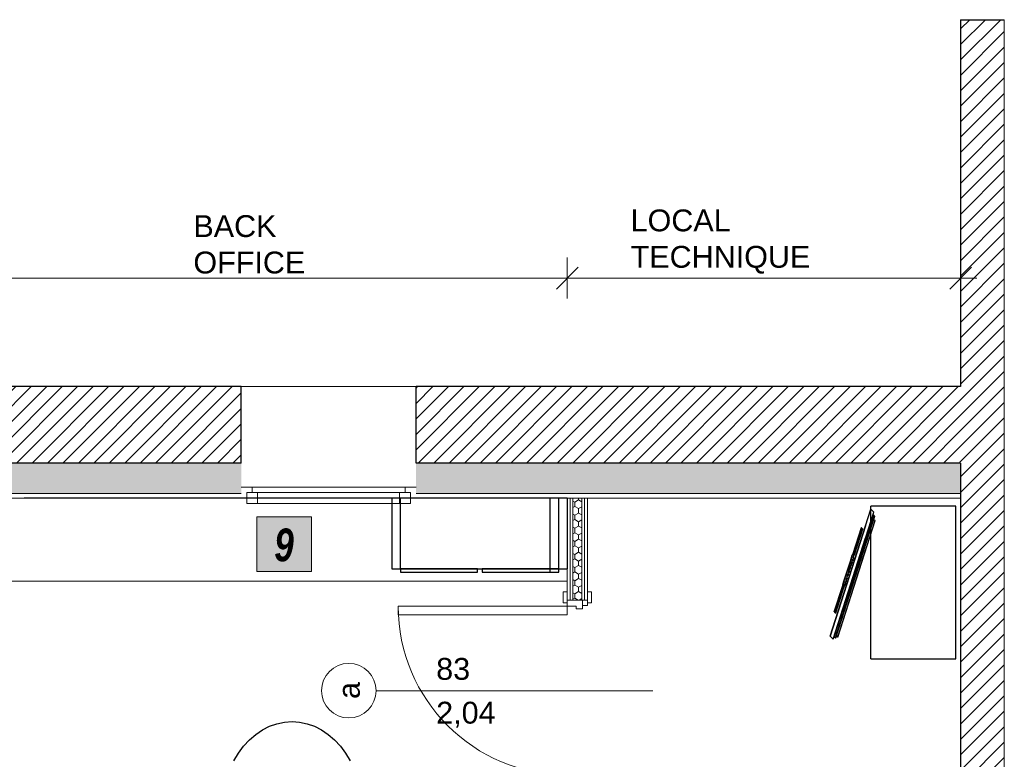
# Model space of a CAD drawing. Header units: millimetres. Extents: x -13157241 to -13144429, y -44179 to -36532.
# Tile 26 of 26: x -13149245 to -13144739, y -39918 to -36532. Entities that reach past the tile are written whole.
import ezdxf

# ---------------------------------------------------------------- set-up
doc = ezdxf.new("R2010")
doc.units = ezdxf.units.MM
doc.header["$MEASUREMENT"] = 0
for name, color, linetype in [('0._RDC (85)_1_0', 7, 'Continuous'), ('0._RDC (85)_1_AAG constr dalles', 7, 'Continuous'), ('0._RDC (85)_1_AAG PRO VRD EP', 7, 'Continuous'), ('0._RDC (85)_1_BQN 2 COTATIONS PC', 7, 'Continuous'), ('0._RDC (85)_1_Fenêtres Archicad', 7, 'Continuous'), ('0._RDC (85)_1_Marques de porte Archicad', 7, 'Continuous'), ('0._RDC (85)_1_Portes Archicad', 7, 'Continuous')]:
    doc.layers.add(name, color=color, linetype=linetype)
doc.styles.add('STYLE_GENERE_1', font='arial.ttf')
doc.styles.add('STYLE_GENERE_2', font='txt')
doc.styles.add('STYLE_GENERE_3', font='txt', dxfattribs={"width": 0.8})
pattern_1 = [(45, (-12771109.29, 503849.215), (-35.355339, 35.355339), [])]
pattern_2 = [(90, (-12771109.288, 503849.215), (-34.6410162, 0), [20, -40]), (90, (-12771126.61, 503879.215), (-34.6410162, 0), [20, -40]), (150, (-12771109.288, 503869.215), (17.320508, 30), [20, -40]), (150, (-12771143.93, 503869.215), (17.320508, 30), [20, -40]), (210, (-12771109.288, 503849.215), (-17.320508, 30), [20, -40]), (210, (-12771143.93, 503849.215), (-17.320508, 30), [20, -40])]

msp = doc.modelspace()

# ---------------------------------------------------------------- hatches: boundary and pattern name
at = {"layer": '0._RDC (85)_1_0', "linetype": 'Continuous', "lineweight": 0, "true_color": 0x191919}
h = msp.add_hatch(dxfattribs=at)
h.set_pattern_fill('Brique_1_0001', color=250, style=0, pattern_type=2)
h.set_pattern_definition(pattern_1)
h.paths.add_polyline_path([(-13144939.1, -36532.3), (-13144939.1, -42722.1), (-13144739.1, -42722.1), (-13144739.1, -36532.3)])
h = msp.add_hatch(dxfattribs=at)
h.set_pattern_fill('Brique_1_0001', color=250, style=0, pattern_type=2)
h.set_pattern_definition(pattern_1)
h.paths.add_polyline_path([(-13153831.4, -38562.1), (-13148231.4, -38562.1), (-13148231.4, -38212.1), (-13153831.4, -38212.1)])
h = msp.add_hatch(dxfattribs=at)
h.set_pattern_fill('Brique_1_0001', color=250, style=0, pattern_type=2)
h.set_pattern_definition(pattern_1)
h.paths.add_polyline_path([(-13147431.4, -38212.1), (-13147431.4, -38562.1), (-13144939.1, -38562.1), (-13144939.1, -38212.1)])
h = msp.add_hatch(dxfattribs=at)
h.set_pattern_fill('Isolant_styromousse_0001', color=250, style=0, pattern_type=2)
h.set_pattern_definition(pattern_2)
h.paths.add_polyline_path([(-13153831.4, -38562.1), (-13153831.4, -38702.1), (-13148231.4, -38702.1), (-13148231.4, -38562.1)])
h = msp.add_hatch(dxfattribs=at)
h.set_pattern_fill('Isolant_styromousse_0001', color=250, style=0, pattern_type=2)
h.set_pattern_definition(pattern_2)
h.paths.add_polyline_path([(-13147431.4, -38702.1), (-13144939.1, -38702.1), (-13144939.1, -38562.1), (-13147431.4, -38562.1)])
h = msp.add_hatch(dxfattribs=at)
h.set_pattern_fill('Isolant_styromousse_0001', color=250, style=0, pattern_type=2)
h.set_pattern_definition(pattern_2)
h.paths.add_polyline_path([(-13146673.1, -38722.1), (-13146713.1, -38722.1), (-13146713.1, -39189.1), (-13146673.1, -39189.1)])
at = {"layer": '0._RDC (85)_1_0', "linetype": 'Continuous', "lineweight": 20, "true_color": 0xff9122}
msp.add_hatch(color=30, dxfattribs=at).paths.add_polyline_path([(-13148160.5, -38807.9), (-13148160.5, -39057.9), (-13147910.5, -39057.9), (-13147910.5, -38807.9)])

# ---------------------------------------------------------------- linework, layer by layer
at = {"layer": '0._RDC (85)_1_0', "color": 7, "linetype": 'Continuous', "lineweight": 30}
for p, q in [((-13148231.4, -38562.1), (-13148231.4, -38212.1)), ((-13147431.4, -38562.1), (-13147431.4, -38212.1)), ((-13148231.4, -38562.1), (-13153831.4, -38562.1)), ((-13144939.1, -38562.1), (-13147431.4, -38562.1)), ((-13147284.6, -38722.1), (-13149225.3, -38722.1)), ((-13146818, -39062.1), (-13146818, -38722.1)), ((-13145373.8, -38849.1), (-13145535.8, -39355)), ((-13145393.8, -38858.4), (-13145432.1, -38978.1)), ((-13145393.7, -38858.4), (-13145432, -38978.3)), ((-13145393.3, -38858.6), (-13145431.7, -38978.6)), ((-13145392.8, -38859), (-13145431.3, -38979)), ((-13145392.2, -38859.5), (-13145430.7, -38979.6)), ((-13145391.6, -38860.2), (-13145430, -38980.3)), ((-13145429.3, -38981.1), (-13145390.9, -38860.9)), ((-13145428.6, -38981.8), (-13145390.2, -38861.6)), ((-13145428, -38982.4), (-13145389.6, -38862.3)), ((-13145427.5, -38983), (-13145389.1, -38863)), ((-13145427.1, -38983.4), (-13145388.7, -38863.5)), ((-13145426.8, -38983.7), (-13145388.5, -38863.9)), ((-13145426.8, -38983.7), (-13145388.5, -38864.1)), ((-13145393.7, -38858.4), (-13145393.8, -38858.4)), ((-13145393.3, -38858.6), (-13145393.7, -38858.4)), ((-13145392.8, -38859), (-13145393.3, -38858.6)), ((-13145392.2, -38859.5), (-13145392.8, -38859)), ((-13145391.6, -38860.2), (-13145392.2, -38859.5)), ((-13145390.9, -38860.9), (-13145391.6, -38860.2)), ((-13145390.2, -38861.6), (-13145390.9, -38860.9)), ((-13145389.6, -38862.3), (-13145390.2, -38861.6)), ((-13145389.1, -38863), (-13145389.6, -38862.3)), ((-13145388.7, -38863.5), (-13145389.1, -38863)), ((-13145388.5, -38863.9), (-13145388.7, -38863.5)), ((-13145388.5, -38864.1), (-13145388.5, -38863.9)), ((-13145522.3, -39369), (-13145373.8, -38905.1)), ((-13145517.4, -39356.4), (-13145373.8, -38907.9)), ((-13145373.8, -38930.3), (-13145512, -39362)), ((-13145511.7, -39363.9), (-13145373.8, -38933.1)), ((-13145501.1, -39358.8), (-13145373.8, -38961.1)), ((-13145432.8, -38977.4), (-13145433.8, -38980.5)), ((-13145426.1, -38984.4), (-13145432.8, -38977.4)), ((-13145445.1, -39015.7), (-13145450.8, -39033.5)), ((-13145440.1, -39000.3), (-13145445.1, -39015.7)), ((-13145438.4, -39022.7), (-13145445.1, -39015.7)), ((-13145444, -39040.5), (-13145438.4, -39022.7)), ((-13145436.3, -38988.3), (-13145440.1, -39000.3)), ((-13145433.4, -39007.3), (-13145440.1, -39000.3)), ((-13145438.4, -39022.7), (-13145433.4, -39007.3)), ((-13145433.8, -38980.5), (-13145436.3, -38988.3)), ((-13145429.6, -38995.3), (-13145436.3, -38988.3)), ((-13145428.9, -39021.3), (-13145435.6, -39014.3)), ((-13145428.9, -39021.3), (-13145435.6, -39014.3)), ((-13145427.1, -38987.5), (-13145433.8, -38980.5)), ((-13145433.4, -39007.3), (-13145429.6, -38995.3)), ((-13145425.8, -39011.7), (-13145432.6, -39004.7)), ((-13145423.9, -39005.6), (-13145430.6, -38998.6)), ((-13145423.2, -39003.5), (-13145430, -38996.5)), ((-13145429.6, -38995.3), (-13145427.1, -38987.5)), ((-13145427.1, -38987.5), (-13145426.1, -38984.4)), ((-13145456.8, -39052.4), (-13145462.8, -39071.1)), ((-13145450.8, -39033.5), (-13145456.8, -39052.4)), ((-13145456.8, -39052.4), (-13145450.1, -39059.4)), ((-13145456.1, -39078.1), (-13145450.1, -39059.4)), ((-13145449.7, -39034.1), (-13145453.5, -39046.2)), ((-13145449.6, -39035.6), (-13145453.5, -39047.6)), ((-13145453.4, -39044.8), (-13145453.5, -39046.2)), ((-13145453.5, -39046.2), (-13145453.5, -39047.6)), ((-13145453.5, -39047.6), (-13145453.2, -39049)), ((-13145449.5, -39032.7), (-13145453.4, -39044.8)), ((-13145453, -39043.4), (-13145453.4, -39044.8)), ((-13145449.3, -39036.9), (-13145453.2, -39049)), ((-13145453.2, -39049), (-13145452.7, -39050.2)), ((-13145449.2, -39031.4), (-13145453, -39043.4)), ((-13145448.8, -39038.1), (-13145452.7, -39050.2)), ((-13145452.7, -39050.2), (-13145452.1, -39051.2)), ((-13145448.2, -39039.1), (-13145452.1, -39051.2)), ((-13145452.1, -39051.2), (-13145451.4, -39051.8)), ((-13145451.4, -39051.8), (-13145447.5, -39039.7)), ((-13145451.4, -39051.8), (-13145450.6, -39052)), ((-13145450.1, -39034.2), (-13145450.8, -39033.5)), ((-13145450.6, -39052), (-13145446.7, -39039.9)), ((-13145450.6, -39052), (-13145449.7, -39051.9)), ((-13145450.1, -39059.4), (-13145444, -39040.5)), ((-13145449.5, -39032.7), (-13145449.7, -39034.1)), ((-13145449.7, -39034.1), (-13145449.6, -39035.6)), ((-13145449.7, -39051.9), (-13145445.9, -39039.8)), ((-13145449.7, -39051.9), (-13145449, -39051.4)), ((-13145449.6, -39035.6), (-13145449.3, -39036.9)), ((-13145449.2, -39031.4), (-13145449.5, -39032.7)), ((-13145442.6, -39064.2), (-13145449.4, -39057.2)), ((-13145449.3, -39036.9), (-13145448.8, -39038.1)), ((-13145448.7, -39030.2), (-13145449.2, -39031.4)), ((-13145449, -39051.4), (-13145445.1, -39039.3)), ((-13145449, -39051.4), (-13145448.3, -39050.6)), ((-13145448.8, -39038.1), (-13145448.2, -39039.1)), ((-13145448, -39029.4), (-13145448.7, -39030.2)), ((-13145448.3, -39050.6), (-13145444.5, -39038.5)), ((-13145448.3, -39050.6), (-13145447.8, -39049.5)), ((-13145448.2, -39039.1), (-13145447.5, -39039.7)), ((-13145447.2, -39028.9), (-13145448, -39029.4)), ((-13145447.8, -39049.5), (-13145443.9, -39037.4)), ((-13145447.5, -39039.7), (-13145446.7, -39039.9)), ((-13145446.4, -39028.8), (-13145447.2, -39028.9)), ((-13145446.7, -39039.9), (-13145445.9, -39039.8)), ((-13145445.6, -39029.1), (-13145446.4, -39028.8)), ((-13145445.9, -39039.8), (-13145445.1, -39039.3)), ((-13145444.9, -39029.7), (-13145445.6, -39029.1)), ((-13145445.1, -39039.3), (-13145444.5, -39038.5)), ((-13145444.3, -39030.6), (-13145444.9, -39029.7)), ((-13145444, -39040.5), (-13145444.7, -39039.8)), ((-13145444.5, -39038.5), (-13145443.9, -39037.4)), ((-13145443.8, -39031.8), (-13145444.3, -39030.6)), ((-13145437.6, -39048.5), (-13145444.3, -39041.5)), ((-13145443.9, -39037.4), (-13145443.6, -39036.1)), ((-13145443.5, -39033.2), (-13145443.8, -39031.8)), ((-13145443.6, -39036.1), (-13145443.5, -39034.6)), ((-13145443.5, -39034.6), (-13145443.5, -39033.2)), ((-13145432.9, -39033.9), (-13145439.7, -39026.9)), ((-13145476.6, -39114.2), (-13145478.8, -39121)), ((-13145473.1, -39103.2), (-13145476.6, -39114.2)), ((-13145476.6, -39114.2), (-13145469.9, -39121.2)), ((-13145468.3, -39088.5), (-13145473.1, -39103.2)), ((-13145473.1, -39103.2), (-13145466.3, -39110.2)), ((-13145469.9, -39121.2), (-13145466.3, -39110.2)), ((-13145462.8, -39071.1), (-13145468.3, -39088.5)), ((-13145468.3, -39088.5), (-13145461.6, -39095.5)), ((-13145466.3, -39110.2), (-13145461.6, -39095.5)), ((-13145466.2, -39109.7), (-13145459.4, -39116.7)), ((-13145463.1, -39100), (-13145456.4, -39107)), ((-13145462.8, -39071.1), (-13145456.1, -39078.1)), ((-13145461.6, -39095.5), (-13145456.1, -39078.1)), ((-13145459.1, -39087.5), (-13145452.3, -39094.5)), ((-13145454.4, -39072.9), (-13145447.7, -39079.9)), ((-13145478.4, -39122.6), (-13145517, -39243.2)), ((-13145478.2, -39122.6), (-13145516.8, -39243.2)), ((-13145477.9, -39122.8), (-13145516.5, -39243.4)), ((-13145477.4, -39123.2), (-13145516, -39243.8)), ((-13145476.8, -39123.7), (-13145515.4, -39244.3)), ((-13145476.1, -39124.3), (-13145514.7, -39245)), ((-13145514, -39245.7), (-13145475.4, -39125.1)), ((-13145513.4, -39246.4), (-13145474.7, -39125.8)), ((-13145512.7, -39247.2), (-13145474.1, -39126.5)), ((-13145512.2, -39247.8), (-13145473.6, -39127.2)), ((-13145511.9, -39248.3), (-13145473.2, -39127.7)), ((-13145511.7, -39248.7), (-13145473, -39128)), ((-13145511.6, -39248.9), (-13145473, -39128.2)), ((-13145478.8, -39121), (-13145479.4, -39122.9)), ((-13145479.4, -39122.9), (-13145478.7, -39123.6)), ((-13145478.8, -39121), (-13145472, -39128)), ((-13145478.2, -39122.6), (-13145478.4, -39122.6)), ((-13145477.9, -39122.8), (-13145478.2, -39122.6)), ((-13145477.4, -39123.2), (-13145477.9, -39122.8)), ((-13145476.8, -39123.7), (-13145477.4, -39123.2)), ((-13145476.1, -39124.3), (-13145476.8, -39123.7)), ((-13145475.4, -39125.1), (-13145476.1, -39124.3)), ((-13145474.7, -39125.8), (-13145475.4, -39125.1)), ((-13145474.1, -39126.5), (-13145474.7, -39125.8)), ((-13145473.6, -39127.2), (-13145474.1, -39126.5)), ((-13145473.2, -39127.7), (-13145473.6, -39127.2)), ((-13145473.3, -39129.2), (-13145472.6, -39129.9)), ((-13145473.2, -39127.7), (-13145473.2, -39127.7)), ((-13145473, -39128.2), (-13145473, -39128)), ((-13145472.6, -39129.9), (-13145472, -39128)), ((-13145472, -39128), (-13145469.9, -39121.2)), ((-13145468.8, -39117.8), (-13145462, -39124.8)), ((-13145468.1, -39115.7), (-13145461.4, -39122.7)), ((-13145516.8, -39243.2), (-13145517, -39243.2)), ((-13145517, -39243.2), (-13145517, -39243.4)), ((-13145517, -39243.4), (-13145516.8, -39243.8)), ((-13145516.5, -39243.4), (-13145516.8, -39243.2)), ((-13145516.8, -39243.8), (-13145516.4, -39244.3)), ((-13145516, -39243.8), (-13145516.5, -39243.4)), ((-13145516.4, -39244.3), (-13145515.9, -39245)), ((-13145515.4, -39244.3), (-13145516, -39243.8)), ((-13145515.9, -39245), (-13145515.3, -39245.7)), ((-13145514.7, -39245), (-13145515.4, -39244.3)), ((-13145515.3, -39245.7), (-13145514.6, -39246.4)), ((-13145514, -39245.7), (-13145514.7, -39245)), ((-13145514.6, -39246.4), (-13145513.9, -39247.1)), ((-13145513.4, -39246.4), (-13145514, -39245.7)), ((-13145513.9, -39247.1), (-13145513.2, -39247.8)), ((-13145512.7, -39247.2), (-13145513.4, -39246.4)), ((-13145513.2, -39247.8), (-13145512.6, -39248.3)), ((-13145512.2, -39247.8), (-13145512.7, -39247.2)), ((-13145512.6, -39248.3), (-13145512.1, -39248.7)), ((-13145511.9, -39248.3), (-13145512.2, -39247.8)), ((-13145512.1, -39248.7), (-13145511.8, -39248.9)), ((-13145511.7, -39248.7), (-13145511.9, -39248.3)), ((-13145511.8, -39248.9), (-13145511.6, -39248.9)), ((-13145511.6, -39248.9), (-13145511.7, -39248.7)), ((-13145535.8, -39355), (-13145522.3, -39369)), ((-13145518.4, -39356.9), (-13145511.7, -39363.9)), ((-13145512, -39362), (-13145517.4, -39356.4)), ((-13145507.8, -39351.8), (-13145501.1, -39358.8))]:
    msp.add_line(p, q, dxfattribs=at)
at = {"layer": '0._RDC (85)_1_0', "color": 250, "linetype": 'Continuous', "lineweight": 0, "true_color": 0x191919}
for p, q in [((-13148231.4, -38702.1), (-13153831.4, -38702.1)), ((-13144939.1, -38702.1), (-13147431.4, -38702.1)), ((-13148033.7, -39748.2), (-13147999, -39745.8)), ((-13147999, -39745.8), (-13147964.2, -39748.2)), ((-13147964.2, -39748.2), (-13147929.9, -39755.3)), ((-13147929.9, -39755.3), (-13147896.4, -39767.1)), ((-13147896.4, -39767.1), (-13147864, -39783.5)), ((-13147864, -39783.5), (-13147833.2, -39804.2)), ((-13147833.2, -39804.2), (-13147804.3, -39829)), ((-13147804.3, -39829), (-13147777.6, -39857.6))]:
    msp.add_line(p, q, dxfattribs=at)
at = {"layer": '0._RDC (85)_1_0', "color": 7, "linetype": 'Continuous', "lineweight": 5}
for p, q in [((-13146726.1, -38722.1), (-13146726.1, -39189.1)), ((-13146713.1, -38722.1), (-13146713.1, -39189.1)), ((-13146673.1, -38722.1), (-13146673.1, -39189.1)), ((-13146660.1, -38722.1), (-13146660.1, -39189.1)), ((-13146739.1, -39189.1), (-13146739.1, -39152.1)), ((-13146647.1, -39189.1), (-13146647.1, -39152.1))]:
    msp.add_line(p, q, dxfattribs=at)
at = {"layer": '0._RDC (85)_1_0', "color": 7, "linetype": 'Continuous', "lineweight": 30, "flags": 128}
for points in [[(-13144939.1, -36532.3), (-13144739.1, -36532.3)], [(-13144939.1, -36532.3), (-13144939.1, -38212.1)], [(-13148231.4, -38212.1), (-13153831.4, -38212.1)], [(-13144939.1, -38212.1), (-13147431.4, -38212.1)], [(-13144939.1, -38562.1), (-13144939.1, -40722.1)], [(-13147542.2, -38722.1), (-13147542.2, -39046.5)], [(-13146739.1, -38722.1), (-13146777.2, -38722.1), (-13147504.1, -38722.1), (-13147542.2, -38722.1)], [(-13147504.1, -38722.1), (-13147504.1, -39046.5)], [(-13146777.2, -39046.5), (-13146777.2, -38722.1)], [(-13146739.1, -38722.1), (-13146739.1, -39046.5)], [(-13145535.8, -39355), (-13145349.5, -38773.1)], [(-13145522.3, -39369), (-13145336, -38787.1)], [(-13145349.5, -39459.1), (-13145349.5, -38759.1)], [(-13144961.4, -38759.1), (-13145349.5, -38759.1)], [(-13145349.5, -38773.1), (-13145336, -38787.1)], [(-13144961.4, -39459.1), (-13144961.4, -38759.1)], [(-13145339.6, -38801.1), (-13145517.4, -39356.4)], [(-13145512, -39362), (-13145334.2, -38806.7)], [(-13145333.2, -38806.2), (-13145511.7, -39363.9)], [(-13145501.1, -39358.8), (-13145330.3, -38825.3)], [(-13145339.9, -38799.2), (-13145333.2, -38806.2)], [(-13145334.2, -38806.7), (-13145339.6, -38801.1)], [(-13145337.1, -38818.3), (-13145330.3, -38825.3)], [(-13145393.8, -38858.4), (-13145432.1, -38978.1)], [(-13145388.5, -38864.1), (-13145426.8, -38983.7)], [(-13145393.8, -38858.4), (-13145393.3, -38858.6), (-13145392.8, -38859), (-13145392.2, -38859.5), (-13145391.6, -38860.2), (-13145390.9, -38860.9), (-13145390.2, -38861.6), (-13145389.6, -38862.3), (-13145389.1, -38863), (-13145388.7, -38863.5), (-13145388.5, -38864.1)], [(-13145432.8, -38977.4), (-13145433.8, -38980.5)], [(-13145426.1, -38984.4), (-13145432.8, -38977.4)], [(-13145478.8, -39121), (-13145476.6, -39114.2), (-13145473.1, -39103.2), (-13145468.3, -39088.5), (-13145462.8, -39071.1), (-13145456.8, -39052.4), (-13145450.8, -39033.5), (-13145445.1, -39015.7), (-13145440.1, -39000.3), (-13145436.3, -38988.3), (-13145433.8, -38980.5)], [(-13145472, -39128), (-13145469.9, -39121.2), (-13145466.3, -39110.2), (-13145461.6, -39095.5), (-13145456.1, -39078.1), (-13145450.1, -39059.4), (-13145444, -39040.5), (-13145438.4, -39022.7), (-13145433.4, -39007.3), (-13145429.6, -38995.3), (-13145427.1, -38987.5)], [(-13145430, -38996.5), (-13145423.2, -39003.5)], [(-13145427.1, -38987.5), (-13145426.1, -38984.4)], [(-13147542.2, -39046.5), (-13147504.1, -39046.5), (-13146777.2, -39046.5), (-13146739.1, -39046.5)], [(-13147150.7, -39046.5), (-13147502.7, -39046.5)], [(-13147502.7, -39046.5), (-13147502.7, -39062.1)], [(-13147150.7, -39046.5), (-13147502.7, -39046.5)], [(-13147502.7, -39046.5), (-13147502.7, -39062.1)], [(-13147502.7, -39062.1), (-13147150.7, -39062.1)], [(-13147502.7, -39062.1), (-13147150.7, -39062.1)], [(-13147150.7, -39062.1), (-13147150.7, -39046.5)], [(-13147150.7, -39062.1), (-13147150.7, -39046.5)], [(-13146777.2, -39046.5), (-13147129.3, -39046.5)], [(-13147129.3, -39046.5), (-13147129.3, -39062.1)], [(-13146777.2, -39046.5), (-13147129.3, -39046.5)], [(-13147129.3, -39046.5), (-13147129.3, -39062.1)], [(-13147129.3, -39062.1), (-13146777.2, -39062.1)], [(-13147129.3, -39062.1), (-13146777.2, -39062.1)], [(-13146777.2, -39062.1), (-13146777.2, -39046.5)], [(-13146777.2, -39062.1), (-13146777.2, -39046.5)], [(-13145450.6, -39052), (-13145451.4, -39051.8), (-13145452.1, -39051.2), (-13145452.7, -39050.2), (-13145453.2, -39049), (-13145453.5, -39047.6), (-13145453.5, -39046.2), (-13145453.4, -39044.8), (-13145453, -39043.4)], [(-13145453, -39043.4), (-13145449.2, -39031.4)], [(-13145447.8, -39049.5), (-13145448.3, -39050.6), (-13145449, -39051.4), (-13145449.7, -39051.9), (-13145450.6, -39052)], [(-13145446.7, -39039.9), (-13145447.5, -39039.7), (-13145448.2, -39039.1), (-13145448.8, -39038.1), (-13145449.3, -39036.9), (-13145449.6, -39035.6), (-13145449.7, -39034.1), (-13145449.5, -39032.7), (-13145449.2, -39031.4), (-13145448.7, -39030.2), (-13145448, -39029.4), (-13145447.2, -39028.9), (-13145446.4, -39028.8)], [(-13145447.8, -39049.5), (-13145443.9, -39037.4)], [(-13145446.4, -39028.8), (-13145445.6, -39029.1), (-13145444.9, -39029.7), (-13145444.3, -39030.6), (-13145443.8, -39031.8), (-13145443.5, -39033.2), (-13145443.5, -39034.6), (-13145443.6, -39036.1), (-13145443.9, -39037.4), (-13145444.5, -39038.5), (-13145445.1, -39039.3), (-13145445.9, -39039.8), (-13145446.7, -39039.9)], [(-13145517, -39243.2), (-13145478.4, -39122.6)], [(-13145473, -39128.2), (-13145511.6, -39248.9)], [(-13145479.4, -39122.9), (-13145478.8, -39121)], [(-13145478.7, -39123.6), (-13145479.4, -39122.9)], [(-13145478.8, -39121), (-13145472, -39128)], [(-13145473, -39128.2), (-13145473.2, -39127.7), (-13145473.6, -39127.2), (-13145474.1, -39126.5), (-13145474.7, -39125.8), (-13145475.4, -39125.1), (-13145476.1, -39124.3), (-13145476.8, -39123.7), (-13145477.4, -39123.2), (-13145477.9, -39122.8), (-13145478.4, -39122.6)], [(-13145472.6, -39129.9), (-13145473.3, -39129.2)], [(-13145472, -39128), (-13145472.6, -39129.9)], [(-13145468.8, -39117.8), (-13145462, -39124.8)], [(-13145517, -39243.2), (-13145516.8, -39243.8), (-13145516.4, -39244.3), (-13145515.9, -39245), (-13145515.3, -39245.7), (-13145514.6, -39246.4), (-13145513.9, -39247.1), (-13145513.2, -39247.8), (-13145512.6, -39248.3), (-13145512.1, -39248.7), (-13145511.6, -39248.9)], [(-13145517, -39243.2), (-13145516.5, -39243.4), (-13145516, -39243.8), (-13145515.4, -39244.3), (-13145514.7, -39245), (-13145514, -39245.7), (-13145513.4, -39246.4), (-13145512.7, -39247.2), (-13145512.2, -39247.8), (-13145511.9, -39248.3), (-13145511.6, -39248.9)], [(-13145522.3, -39369), (-13145535.8, -39355)], [(-13145511.7, -39363.9), (-13145518.4, -39356.9)], [(-13145517.4, -39356.4), (-13145512, -39362)], [(-13145501.1, -39358.8), (-13145507.8, -39351.8)], [(-13145349.5, -39459.1), (-13144961.4, -39459.1)], [(-13148265.7, -39925), (-13148244.4, -39889.7), (-13148220.3, -39857.6), (-13148193.7, -39829), (-13148164.8, -39804.2), (-13148133.9, -39783.5), (-13148101.6, -39767.1), (-13148068, -39755.3), (-13148033.7, -39748.2), (-13147999, -39745.8), (-13147964.2, -39748.2), (-13147929.9, -39755.3), (-13147896.4, -39767.1), (-13147864, -39783.5), (-13147833.2, -39804.2), (-13147804.3, -39829), (-13147777.6, -39857.6), (-13147753.5, -39889.7), (-13147732.2, -39925)]]:
    msp.add_lwpolyline(points, dxfattribs=at)
at = {"layer": '0._RDC (85)_1_0', "color": 250, "linetype": 'Continuous', "lineweight": 0, "true_color": 0x191919, "flags": 128}
for points in [[(-13144739.1, -42722.1), (-13144739.1, -36532.3)], [(-13153831.4, -38722.1), (-13148231.4, -38722.1)], [(-13147431.4, -38722.1), (-13144939.1, -38722.1)]]:
    msp.add_lwpolyline(points, dxfattribs=at)
at = {"layer": '0._RDC (85)_1_0', "color": 7, "linetype": 'Continuous', "lineweight": 5, "flags": 128}
for points in [[(-13146739.1, -38722.1), (-13146739.1, -39189.1)], [(-13146647.1, -39189.1), (-13146647.1, -38722.1)]]:
    msp.add_lwpolyline(points, dxfattribs=at)
at = {"layer": '0._RDC (85)_1_0', "color": 7, "linetype": 'Continuous', "lineweight": 20, "flags": 128}
msp.add_lwpolyline([(-13148160.5, -38807.9), (-13147910.5, -38807.9), (-13147910.5, -39057.9), (-13148160.5, -39057.9)], close=True, dxfattribs=at)
at = {"layer": '0._RDC (85)_1_AAG constr dalles', "color": 250, "linetype": 'Continuous', "lineweight": 0, "true_color": 0x191919, "flags": 128}
for points in [[(-13156731.4, -38722.1), (-13156731.4, -42722.1), (-13146739.1, -42722.1), (-13146739.1, -40722.1), (-13144939.1, -40722.1), (-13144939.1, -38722.1)], [(-13144939.1, -38722.1), (-13144939.1, -40722.1), (-13146739.1, -40722.1), (-13146739.1, -42722.1), (-13151228, -42722.1), (-13151228, -42922.1), (-13153728, -42922.1), (-13153728, -42722.1), (-13156731.4, -42722.1), (-13156731.4, -38722.1)], [(-13149554.6, -39102.1), (-13146739.1, -39102.1), (-13146739.1, -38722.1), (-13149554.6, -38722.1)]]:
    msp.add_lwpolyline(points, close=True, dxfattribs=at)
at = {"layer": '0._RDC (85)_1_BQN 2 COTATIONS PC', "color": 250, "linetype": 'Continuous', "lineweight": 0, "true_color": 0x191919}
for p, q in [((-13146739.1, -37809.1), (-13146739.1, -37621.6)), ((-13144939.1, -37809.1), (-13144939.1, -37621.6)), ((-13146689.1, -37665.4), (-13146789.1, -37765.4)), ((-13144989.1, -37765.4), (-13144889.1, -37665.4)), ((-13149336.3, -37715.4), (-13146739.1, -37715.4)), ((-13146739.1, -37715.4), (-13144939.1, -37715.4)), ((-13144939.1, -37715.4), (-13144864.1, -37715.4))]:
    msp.add_line(p, q, dxfattribs=at)
at = {"layer": '0._RDC (85)_1_Fenêtres Archicad', "color": 250, "linetype": 'Continuous', "lineweight": 0, "true_color": 0x191919}
for p, q in [((-13148231.4, -38212.1), (-13147431.4, -38212.1)), ((-13148231.4, -38562.1), (-13148231.4, -38212.1)), ((-13147431.4, -38562.1), (-13147431.4, -38212.1)), ((-13148181.4, -38672.1), (-13148231.4, -38672.1)), ((-13148206.4, -38722.1), (-13148206.4, -38697.1)), ((-13148206.4, -38697.1), (-13148181.4, -38697.1)), ((-13148156.4, -38697.1), (-13148206.4, -38697.1)), ((-13148206.4, -38697.1), (-13148206.4, -38747.1)), ((-13148181.4, -38697.1), (-13148181.4, -38672.1)), ((-13147481.4, -38672.1), (-13148181.4, -38672.1)), ((-13148156.4, -38747.1), (-13148156.4, -38697.1)), ((-13147506.4, -38697.1), (-13148156.4, -38697.1)), ((-13147456.4, -38697.1), (-13147506.4, -38697.1)), ((-13147506.4, -38697.1), (-13147506.4, -38747.1)), ((-13147431.4, -38672.1), (-13147481.4, -38672.1)), ((-13147481.4, -38672.1), (-13147481.4, -38697.1)), ((-13147481.4, -38697.1), (-13147456.4, -38697.1)), ((-13147456.4, -38697.1), (-13147456.4, -38722.1)), ((-13147456.4, -38747.1), (-13147456.4, -38697.1)), ((-13148231.4, -38722.1), (-13147431.4, -38722.1)), ((-13148231.4, -38722.1), (-13148206.4, -38722.1)), ((-13148206.4, -38747.1), (-13148156.4, -38747.1)), ((-13148156.4, -38722.1), (-13147506.4, -38722.1)), ((-13148156.4, -38747.1), (-13147506.4, -38747.1)), ((-13148156.4, -38747.1), (-13147506.4, -38747.1)), ((-13147506.4, -38747.1), (-13147456.4, -38747.1)), ((-13147456.4, -38722.1), (-13147431.4, -38722.1))]:
    msp.add_line(p, q, dxfattribs=at)
at = {"layer": '0._RDC (85)_1_Marques de porte Archicad', "color": 250, "linetype": 'Continuous', "lineweight": 0, "true_color": 0x191919}
msp.add_line((-13147614.1, -39604.1), (-13146347.1, -39604.1), dxfattribs=at)
at = {"layer": '0._RDC (85)_1_Marques de porte Archicad', "color": 250, "linetype": 'Continuous', "lineweight": 0, "true_color": 0x191919, "flags": 128}
msp.add_lwpolyline([(-13147739.1, -39479.1, 1), (-13147739.1, -39729.1, 1)], format="xyb", close=True, dxfattribs=at)
at = {"layer": '0._RDC (85)_1_Portes Archicad', "color": 250, "linetype": 'Continuous', "lineweight": 0, "true_color": 0x191919}
for p, q in [((-13146758.1, -39202.1), (-13146758.1, -39152.1)), ((-13146758.1, -39152.1), (-13146739.1, -39152.1)), ((-13146739.1, -39152.1), (-13146739.1, -39202.1)), ((-13146647.1, -39202.1), (-13146647.1, -39152.1)), ((-13146647.1, -39152.1), (-13146628.1, -39152.1)), ((-13146628.1, -39152.1), (-13146628.1, -39202.1)), ((-13146739.1, -39202.1), (-13146758.1, -39202.1)), ((-13146669.1, -39189.1), (-13146739.1, -39189.1)), ((-13146739.1, -39189.1), (-13146739.1, -39217.1)), ((-13146669.1, -39189.1), (-13146647.1, -39189.1)), ((-13146669.1, -39214.1), (-13146669.1, -39189.1)), ((-13146669.1, -39229.1), (-13146669.1, -39189.1)), ((-13146647.1, -39189.1), (-13146647.1, -39214.1)), ((-13146628.1, -39202.1), (-13146647.1, -39202.1)), ((-13147513.1, -39217.1), (-13146739.1, -39217.1)), ((-13147513.1, -39257.1), (-13147513.1, -39217.1)), ((-13146739.1, -39217.1), (-13146699.1, -39217.1)), ((-13146739.1, -39217.1), (-13146739.1, -39257.1)), ((-13146699.1, -39217.1), (-13146699.1, -39229.1)), ((-13146699.1, -39229.1), (-13146669.1, -39229.1)), ((-13146647.1, -39214.1), (-13146669.1, -39214.1)), ((-13146739.1, -39257.1), (-13147513.1, -39257.1))]:
    msp.add_line(p, q, dxfattribs=at)
at = {"layer": '0._RDC (85)_1_Portes Archicad', "color": 7, "linetype": 'Continuous', "lineweight": 5}
for p, q in [((-13146739.1, -39189.1), (-13146739.1, -39152.1)), ((-13146739.1, -39189.1), (-13146739.1, -39152.1)), ((-13146647.1, -39189.1), (-13146647.1, -39152.1)), ((-13146647.1, -39189.1), (-13146647.1, -39152.1))]:
    msp.add_line(p, q, dxfattribs=at)
at = {"layer": '0._RDC (85)_1_Portes Archicad', "color": 250, "linetype": 'Continuous', "lineweight": 0, "true_color": 0x191919}
msp.add_arc((-13146739.1, -39217.1), 774, 180, 270, dxfattribs=at)

# ---------------------------------------------------------------- texts
at = {"layer": '0._RDC (85)_1_AAG PRO VRD EP', "color": 250, "linetype": 'Continuous', "lineweight": 0, "true_color": 0x191919, "insert": (-13148035.5, -39013.9), "char_height": 150, "attachment_point": 8, "style": 'STYLE_GENERE_3'}
msp.add_mtext('\\A1;{\\pqc;\\fCentury Gothic|b1|i1|c0|p0;\\W0.800000;9}', dxfattribs=at)
at = {"layer": '0._RDC (85)_1_BQN 2 COTATIONS PC', "color": 250, "linetype": 'Continuous', "lineweight": 0, "true_color": 0x191919, "char_height": 100, "attachment_point": 7, "style": 'STYLE_GENERE_2'}
for s, insert, width in [('\\A1;{\\pql;\\fArial Unicode MS|b0|i0|c0|p0;\\W1.000000;BACK OFFICE}', (-13148450.4, -37695.4), 825.345), ('\\A1;{\\pql;\\fArial Unicode MS|b0|i0|c0|p0;\\W1.000000;LOCAL TECHNIQUE}', (-13146449.4, -37695.4), 1220.69)]:
    msp.add_mtext(s, dxfattribs=dict(at, insert=insert, width=width))
at = {"layer": '0._RDC (85)_1_Marques de porte Archicad', "color": 250, "linetype": 'Continuous', "lineweight": 0, "true_color": 0x191919, "char_height": 100, "attachment_point": 7, "style": 'STYLE_GENERE_1'}
for s, insert in [('\\A1;{\\pql;\\fArial|b0|i0|c0|p0;\\W1.000000;83}', (-13147339.1, -39555.8)), ('\\A1;{\\pql;\\fArial|b0|i0|c0|p0;\\W1.000000;2,04}', (-13147339.1, -39773.5))]:
    msp.add_mtext(s, dxfattribs=dict(at, insert=insert))
at = {"layer": '0._RDC (85)_1_Marques de porte Archicad', "color": 250, "linetype": 'Continuous', "lineweight": 0, "true_color": 0x191919, "insert": (-13147687.5, -39642.2), "char_height": 100, "attachment_point": 7, "rotation": 90, "style": 'STYLE_GENERE_1'}
msp.add_mtext('\\A1;{\\pql;\\fArial|b0|i0|c0|p0;\\W1.000000;a}', dxfattribs=at)

doc.saveas('drawing.dxf')
